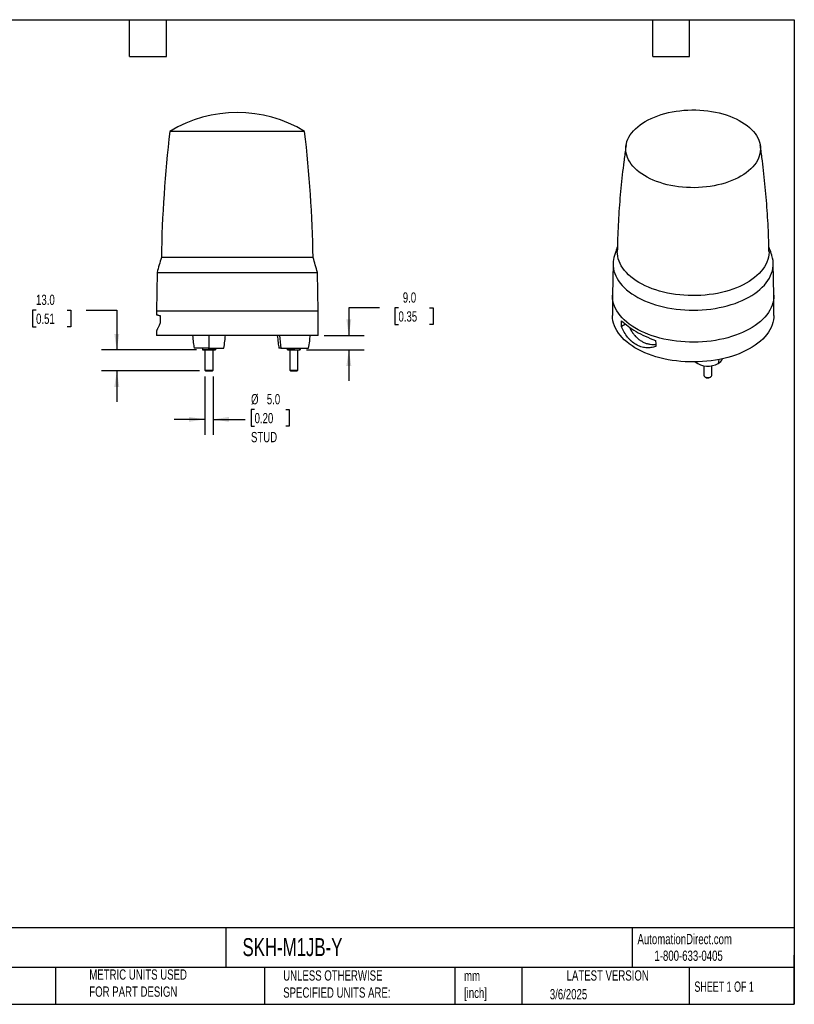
# Model space of a CAD drawing. Header units: millimetres. Extents: x 19 to 819, y 19 to 629.
# Tile 17 of 17: x 340 to 819, y 19 to 629. Entities that reach past the tile are written whole.
import ezdxf

# ---------------------------------------------------------------- set-up
doc = ezdxf.new("R2010")
doc.units = ezdxf.units.MM
doc.header["$LTSCALE"] = 3
doc.linetypes.add('SLD-Solid', pattern=[0])
doc.layers.add('DIMENSIONS', color=140, linetype='SLD-Solid', lineweight=25)
doc.layers.add('TEXT', color=140, linetype='SLD-Solid', lineweight=25)
doc.styles.add('SLDTEXTSTYLE0', font='TXT', dxfattribs={"width": 0.7})
doc.styles.add('SLDTEXTSTYLE1', font='TXT', dxfattribs={"width": 0.65})
doc.dimstyles.new('SLDDIMSTYLE1', dxfattribs={"dimtxt": 6.474023, "dimasz": 9.906, "dimexe": 0, "dimexo": 0.0625, "dimgap": 1.618506, "dimtad": 0, "dimtih": 1, "dimtoh": 1, "dimrnd": 1e-09, "dimzin": 4, "dimdsep": 46, "dimtxsty": 'SLDTEXTSTYLE0', "dimsah": 1, "dimcen": 0.09, "dimadec": 0, "dimazin": 1, "dimtfac": 1, "dimtmove": 0, "dimatfit": 0, "dimfxl": 0, "dimfrac": 2, "dimtolj": 1, "dimtzin": 12, "dimarcsym": 0})

# ---------------------------------------------------------------- blocks, each defined once
blk = doc.blocks.new('_D_2')
at = {"layer": 'DIMENSIONS'}
for p, q in [((454.38, 407.83), (454.38, 371.67)), ((459.38, 407.83), (459.38, 371.67)), ((485.11, 387.25), (482.94, 387.25)), ((482.94, 387.25), (482.94, 376.96)), ((504.35, 387.25), (506.53, 387.25)), ((506.53, 387.25), (506.53, 376.96)), ((454.38, 381.2), (435.33, 381.2)), ((459.38, 381.2), (479.32, 381.2)), ((482.94, 376.96), (485.11, 376.96)), ((506.53, 376.96), (504.35, 376.96))]:
    blk.add_line(p, q, dxfattribs=at)
for points in [[(454.38, 381.2), (444.47, 382.72), (444.47, 379.67)], [(459.38, 381.2), (469.28, 379.67), (469.28, 382.72)]]:
    blk.add_solid(points, dxfattribs=at)
at = {"layer": 'DIMENSIONS', "char_height": 6.35, "attachment_point": 1, "style": 'SLDTEXTSTYLE0'}
for s, insert in [('%%c', (482.92, 396.89)), ('5.0', (492.69, 396.89)), ('0.20', (485.11, 385.15)), ('STUD', (482.87, 373.41))]:
    blk.add_mtext(s, dxfattribs=dict(at, insert=insert))
blk = doc.blocks.new('_D_3')
at = {"layer": 'DIMENSIONS'}
for p, q in [((349.87, 448.77), (347.7, 448.77)), ((347.7, 448.77), (347.7, 438.48)), ((369.11, 448.77), (371.28, 448.77)), ((371.28, 448.77), (371.28, 438.48)), ((380.78, 448.77), (399.83, 448.77)), ((399.83, 448.77), (399.83, 424.2)), ((347.7, 438.48), (349.87, 438.48)), ((371.28, 438.48), (369.11, 438.48)), ((449.07, 424.2), (390.3, 424.2)), ((451.01, 411.2), (390.3, 411.2)), ((399.83, 411.2), (399.83, 392.15))]:
    blk.add_line(p, q, dxfattribs=at)
for points in [[(399.83, 424.2), (401.35, 434.1), (398.3, 434.1)], [(399.83, 411.2), (398.3, 401.29), (401.35, 401.29)]]:
    blk.add_solid(points, dxfattribs=at)
at = {"layer": 'DIMENSIONS', "char_height": 6.35, "attachment_point": 1, "style": 'SLDTEXTSTYLE0'}
for s, insert in [('13.0', (349.87, 458.41)), ('0.51', (349.87, 446.67))]:
    blk.add_mtext(s, dxfattribs=dict(at, insert=insert))
blk = doc.blocks.new('_D_4')
at = {"layer": 'DIMENSIONS'}
for p, q in [((562.49, 450.19), (543.44, 450.19)), ((543.44, 450.19), (543.44, 433.2)), ((574.16, 450.19), (571.98, 450.19)), ((571.98, 450.19), (571.98, 439.9)), ((593.4, 450.19), (595.57, 450.19)), ((595.57, 450.19), (595.57, 439.9)), ((571.98, 439.9), (574.16, 439.9)), ((595.57, 439.9), (593.4, 439.9)), ((528.19, 433.2), (552.96, 433.2)), ((517.19, 424.2), (552.96, 424.2)), ((543.44, 424.2), (543.44, 405.15))]:
    blk.add_line(p, q, dxfattribs=at)
for points in [[(543.44, 433.2), (544.96, 443.1), (541.91, 443.1)], [(543.44, 424.2), (541.91, 414.29), (544.96, 414.29)]]:
    blk.add_solid(points, dxfattribs=at)
at = {"layer": 'DIMENSIONS', "char_height": 6.35, "attachment_point": 1, "style": 'SLDTEXTSTYLE0'}
for s, insert in [('9.0', (576.85, 459.83)), ('0.35', (574.16, 448.09))]:
    blk.add_mtext(s, dxfattribs=dict(at, insert=insert))

msp = doc.modelspace()

# ---------------------------------------------------------------- linework, layer by layer
for p, q in [((516.06011, 559.48097), (432.696199, 559.48097)), ((521.333782, 481.339528), (427.422527, 481.339528)), ((706.963176, 477.790263), (706.544286, 458.196268)), ((806.536671, 458.196268), (806.117781, 477.790263)), ((424.797076, 472.197629), (424.378154, 448.197629)), ((424.797076, 472.197629), (523.959233, 472.197629)), ((524.378154, 448.197629), (523.959233, 472.197629)), ((706.540479, 457.840064), (706.540479, 445.591952)), ((806.540479, 445.591952), (806.540479, 457.840064)), ((424.378154, 448.197629), (424.378154, 445.997241)), ((431.076884, 448.197629), (424.378154, 448.197629)), ((524.378154, 448.197629), (431.076884, 448.197629)), ((524.378154, 433.197629), (524.378154, 448.197629)), ((714.696382, 440.052236), (712.207033, 438.615166)), ((424.378154, 436.040792), (424.378154, 433.197629)), ((524.378154, 433.197629), (424.378154, 433.197629)), ((456.878155, 425.197629), (447.678139, 425.197629)), ((452.878155, 425.197629), (452.878155, 424.554895)), ((454.378155, 424.197629), (454.378155, 411.642629)), ((456.878155, 425.197629), (466.07817, 425.197629)), ((456.878155, 424.554895), (456.878155, 425.197629)), ((459.378155, 411.642629), (459.378155, 424.197629)), ((460.878155, 425.197629), (460.878155, 424.554895)), ((501.410708, 425.197629), (500.178139, 425.197629)), ((501.410708, 425.197629), (518.57817, 425.197629)), ((505.378154, 424.554895), (505.378154, 425.197629)), ((506.878154, 424.197629), (506.878154, 411.642629)), ((509.378154, 425.197629), (509.378154, 424.554895)), ((511.878154, 411.642629), (511.878154, 424.197629)), ((513.378154, 424.554895), (513.378154, 425.197629)), ((772.437801, 418.26483), (772.104538, 415.787543)), ((454.378155, 411.642629), (454.823155, 411.197629)), ((454.378155, 411.642629), (459.378155, 411.642629)), ((454.823155, 411.197629), (458.933155, 411.197629)), ((458.933155, 411.197629), (459.378155, 411.642629)), ((506.878154, 411.642629), (507.323154, 411.197629)), ((506.878154, 411.642629), (511.878154, 411.642629)), ((507.323154, 411.197629), (511.433154, 411.197629)), ((511.433154, 411.197629), (511.878154, 411.642629)), ((763.099145, 414.43182), (763.099145, 408.474816)), ((768.099145, 408.474816), (768.099145, 414.43182)), ((763.831091, 407.454472), (764.145805, 407.272732)), ((767.052486, 407.272732), (767.367199, 407.454472))]:
    msp.add_line(p, q)
at = {"flags": 128}
for points in [[(714.860697, 548.953208), (714.959117, 550.378178), (715.203593, 551.79728), (715.593266, 553.205529), (716.126768, 554.597978), (716.802225, 555.969737), (717.617263, 557.315986), (718.569021, 558.631998), (719.654155, 559.913149), (720.868853, 561.15494), (722.20885, 562.353009), (723.669437, 563.503147), (725.245485, 564.601315), (726.931458, 565.643655), (728.721434, 566.626506), (730.609125, 567.546416), (732.587901, 568.400153), (734.650811, 569.184719), (736.79061, 569.897358), (738.99978, 570.535566), (741.270563, 571.097102), (743.594982, 571.579994), (745.964873, 571.982545), (748.371911, 572.303342), (750.807641, 572.541257), (753.263508, 572.695455), (755.730886, 572.765395), (758.201107, 572.75083), (760.665495, 572.651812), (763.115394, 572.468688), (765.542198, 572.202102), (767.937384, 571.85299), (770.292537, 571.422579), (772.599386, 570.91238), (774.849827, 570.324185), (777.035956, 569.660061), (779.150094, 568.92234), (781.184815, 568.113614), (783.132972, 567.236723), (784.987721, 566.294747), (786.742549, 565.290995), (788.391291, 564.228992), (789.928155, 563.11247), (791.347745, 561.94535), (792.645072, 560.731731), (793.815581, 559.475876), (794.855159, 558.182197), (795.760156, 556.855237), (796.527392, 555.499658), (797.154173, 554.120221), (797.638297, 552.721772), (797.978063, 551.309222), (798.172278, 549.887533), (798.22026, 548.461699), (798.12184, 547.036729), (797.877364, 545.617627), (797.487691, 544.209378), (796.954189, 542.816929), (796.278732, 541.44517), (795.463694, 540.098921), (794.511936, 538.782909), (793.426802, 537.501758), (792.212104, 536.259967), (790.872107, 535.061898), (789.41152, 533.91176), (787.835472, 532.813592), (786.149499, 531.771252), (784.359523, 530.788401), (782.471832, 529.868491), (780.493056, 529.014754), (778.430146, 528.230188), (776.290347, 527.517549), (774.081177, 526.879341), (771.810394, 526.317805), (769.485975, 525.834913), (767.116084, 525.432362), (764.709046, 525.111565), (762.273316, 524.87365), (759.817449, 524.719452), (757.350071, 524.649512), (754.87985, 524.664077), (752.415462, 524.763096), (749.965563, 524.946219), (747.538759, 525.212805), (745.143573, 525.561917), (742.78842, 525.992328), (740.481571, 526.502527), (738.23113, 527.090722), (736.045001, 527.754846), (733.930863, 528.492567), (731.896142, 529.301293), (729.947985, 530.178184), (728.093236, 531.12016), (726.338408, 532.123912), (724.689666, 533.185915), (723.152802, 534.302437), (721.733212, 535.469558), (720.435885, 536.683177), (719.265376, 537.939031), (718.225798, 539.232711), (717.320801, 540.55967), (716.553565, 541.915249), (715.926784, 543.294686), (715.44266, 544.693135), (715.102894, 546.105685), (714.908679, 547.527374), (714.860697, 548.953208)], [(706.961986, 477.72937), (707.008314, 476.165961), (707.202465, 474.606345), (707.543861, 473.055177), (708.031481, 471.517086), (708.663871, 469.996662), (709.439144, 468.498444), (710.354986, 467.026901), (711.408664, 465.586427), (712.597033, 464.18132), (713.916546, 462.815773), (715.363265, 461.493861), (716.932874, 460.219531), (718.620688, 458.996584), (720.421668, 457.82867), (722.330442, 456.719276), (724.341312, 455.671712), (726.448277, 454.689104), (728.645049, 453.774385), (730.925071, 452.930284), (733.28154, 452.159322), (735.707423, 451.463798), (738.19548, 450.845788), (740.738286, 450.307137), (743.328252, 449.849453), (745.957648, 449.4741), (748.618627, 449.1822), (751.303249, 448.974624), (754.0035, 448.851991), (756.711323, 448.814666), (759.418635, 448.862762), (762.117359, 448.996135), (764.799438, 449.214387), (767.45687, 449.516867), (770.081723, 449.902671), (772.666163, 450.370648), (775.202478, 450.919402), (777.683098, 451.547296), (780.100621, 452.252454), (782.447831, 453.032774), (784.717723, 453.885925), (786.903523, 454.809362), (788.998707, 455.800329), (790.997024, 456.855868), (792.892509, 457.97283), (794.679505, 459.14788), (796.352679, 460.377513), (797.907038, 461.658058), (799.337943, 462.985693), (800.641123, 464.356457), (801.81269, 465.766259), (802.849147, 467.210891), (803.7474, 468.686042), (804.504769, 470.187309), (805.118995, 471.710212), (805.588242, 473.250207), (805.911112, 474.802696), (806.086641, 476.363048), (806.114304, 477.926604), (805.99402, 479.4887), (805.726146, 481.044673), (805.311484, 482.589879), (805.265642, 482.732436)], [(803.493159, 485.205492), (803.493657, 484.62493), (803.392902, 483.105548), (803.144731, 481.591818), (802.749926, 480.088503), (802.209729, 478.600331), (801.52584, 477.131987), (800.700411, 475.688089), (799.736037, 474.273181), (798.635755, 472.891714), (797.403025, 471.548035), (796.041727, 470.246372), (794.556143, 468.990821), (792.950947, 467.785331), (791.231191, 466.633696), (789.402285, 465.539539), (787.469984, 464.506302), (785.440367, 463.537238), (783.31982, 462.635394), (781.115016, 461.803609), (778.832891, 461.044499), (776.480626, 460.360452), (774.065621, 459.753622), (771.595476, 459.225917), (769.077963, 458.778998), (766.521002, 458.414271), (763.932638, 458.132884), (761.321016, 457.935721), (758.694353, 457.823403), (756.060913, 457.796284), (753.428982, 457.854449), (750.80684, 457.997715), (748.202739, 458.225631), (745.624872, 458.53748), (743.081348, 458.932281), (740.580173, 459.408791), (738.129214, 459.965512), (735.736184, 460.600691), (733.408612, 461.312331), (731.153822, 462.098192), (728.978907, 462.955801), (726.890711, 463.882461), (724.895804, 464.875255), (723.000464, 465.93106), (721.210652, 467.046554), (719.532001, 468.218227), (717.969793, 469.442392), (716.528942, 470.715199), (715.213982, 472.032642), (714.029051, 473.390575), (712.977876, 474.784728), (712.063766, 476.210712), (711.289595, 477.664042), (710.657801, 479.140144), (710.17037, 480.634374), (709.828837, 482.142031), (709.634277, 483.658372), (709.5873, 485.178624)], [(743.599526, 429.959209), (741.003797, 430.404551), (738.453639, 430.930367), (735.956533, 431.535114), (733.519804, 432.217017), (731.150598, 432.974077), (728.855864, 433.804074), (726.642335, 434.704572), (724.516502, 435.672931), (722.484601, 436.706309), (720.552591, 437.801677), (718.726141, 438.955821), (717.010606, 440.165355), (715.411019, 441.426732), (713.932072, 442.736253), (712.578103, 444.090075), (711.353083, 445.484229), (710.260605, 446.914624), (709.303875, 448.377066), (708.485697, 449.867264), (707.808472, 451.380848), (707.274187, 452.913378), (706.884408, 454.460358), (706.640279, 456.017252), (706.542516, 457.579493), (706.544286, 458.196268)], [(806.536671, 458.196268), (806.538441, 458.100636), (806.489552, 456.537631), (806.294153, 454.978446), (805.952818, 453.427656), (805.466548, 451.889807), (804.83677, 450.369411), (804.06533, 448.870929), (803.154492, 447.398754), (802.106927, 445.957206), (800.925707, 444.550511), (799.614298, 443.182798), (798.176546, 441.858077), (796.616669, 440.580233), (794.939241, 439.353016), (793.149182, 438.180025), (791.251744, 437.064699), (789.252492, 436.010312), (787.157291, 435.019955), (784.972284, 434.096533), (782.703882, 433.242755), (780.358739, 432.461125), (777.943732, 431.753936), (775.465946, 431.123262), (772.932649, 430.570953), (770.35127, 430.098629), (767.729382, 429.707676), (765.074675, 429.399239), (762.394935, 429.174225), (759.698024, 429.033292), (756.991851, 428.976855), (754.284354, 429.005078), (751.583474, 429.117879), (748.897134, 429.314928), (746.233214, 429.595645), (743.599526, 429.959209)], [(426.629562, 445.448194), (426.658406, 442.956126), (426.681194, 440.999132)], [(806.540479, 445.591952), (806.489552, 444.289519), (806.294153, 442.730334), (805.952818, 441.179543), (805.466548, 439.641695), (804.83677, 438.121299), (804.06533, 436.622817), (803.154492, 435.150642), (802.106927, 433.709093), (800.925707, 432.302399), (799.614298, 430.934686), (798.176546, 429.609964), (796.616669, 428.332121), (794.939241, 427.104904), (793.149182, 425.931912), (791.251744, 424.816587), (789.252492, 423.762199), (787.157291, 422.771842), (784.972284, 421.848421), (782.703882, 420.994643), (780.358739, 420.213013), (777.943732, 419.505824), (775.465946, 418.87515), (772.932649, 418.322841), (770.35127, 417.850517), (767.729382, 417.459564), (765.074675, 417.151127), (762.394935, 416.926113), (759.698024, 416.78518), (756.991851, 416.728743), (754.284354, 416.756966), (751.583474, 416.869767), (748.897134, 417.066816), (746.233214, 417.347533), (743.599526, 417.711097), (741.003797, 418.156439), (738.453639, 418.682255), (735.956533, 419.287001), (733.519804, 419.968905), (731.150598, 420.725965), (728.855864, 421.555962), (726.642335, 422.45646), (724.516502, 423.424819), (722.484601, 424.458197), (720.552591, 425.553565), (718.726141, 426.707708), (717.010606, 427.917243), (715.411019, 429.17862), (713.932072, 430.48814), (712.578103, 431.841963), (711.353083, 433.236117), (710.260605, 434.666512), (709.303875, 436.128954), (708.485697, 437.619152), (707.808472, 439.132736), (707.274187, 440.665265), (706.884408, 442.212246), (706.640279, 443.76914), (706.542516, 445.33138), (706.540479, 445.591952)], [(712.207033, 438.615166), (712.25193, 440.599491), (712.287322, 442.159503)], [(733.266928, 430.048235), (733.352746, 427.987366), (733.420236, 426.369044)], [(763.831378, 407.454306), (764.326542, 407.232576), (764.901667, 407.088902), (765.520618, 407.032309), (766.144503, 407.066354), (766.734121, 407.188898), (767.252425, 407.392241), (767.666847, 407.663606), (767.951347, 407.985943), (768.08805, 408.338997), (768.099145, 408.474816)]]:
    msp.add_lwpolyline(points, dxfattribs=at)
for centre, radius, start, end in [((474.378154, 491.197629), 80, 58.599006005, 121.400993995), ((1187.327209, 469.303149), 760, 173.185513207, 179.092549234), ((-238.5709, 469.303149), 760, 0.907450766, 6.814486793), ((724.10923, 477.379007), 17.150823, 161.81797927, 178.829459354), ((618.285187, 421.577961), 200, 162.61398711, 165.339068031), ((330.471122, 421.577961), 200, 14.660931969, 17.38601289), ((765.690681, 427.487938), 13.343043, 233.684354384, 298.730428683), ((769.852892, 420.378446), 5.113345, 296.126021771, 340.76968797), ((764.299441, 408.563099), 1.203538, 184.206577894, 247.113563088), ((765.599134, 410.021429), 3.10927, 242.138082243, 297.867292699)]:
    msp.add_arc(centre, radius, start, end)
for points, knots in [([(715.019697, 550.744546), (714.926374, 550.133265), (714.419355, 546.812207), (713.624336, 540.750129), (712.641251, 532.559739), (711.797836, 524.339904), (711.081713, 516.09815), (710.495622, 507.837923), (710.044832, 499.56351), (709.738472, 492.017977), (709.641629, 487.229517), (709.600681, 485.204838)], [0, 0, 0, 0, 0.0283090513, 0.1538015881, 0.2793743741, 0.4050109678, 0.5306955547, 0.6564128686, 0.7821481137, 0.9078868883, 1, 1, 1, 1]), ([(803.483592, 485.20499), (803.434804, 487.476895), (803.32676, 492.508151), (803.001915, 500.289772), (802.540152, 508.54499), (801.944892, 516.780641), (801.220577, 524.992493), (800.370834, 533.177344), (799.382005, 541.32746), (798.610243, 547.182626), (798.130526, 550.310661), (798.064123, 550.74365)], [0, 0, 0, 0, 0.103367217, 0.2289122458, 0.3543739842, 0.4797386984, 0.6049924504, 0.7301210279, 0.8551098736, 0.9799440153, 1, 1, 1, 1]), ([(709.665653, 488.018175), (709.311503, 487.064898), (708.664097, 485.322254), (708.092809, 483.543714), (707.834032, 482.738086)], [0, 0, 0, 0, 0.5470285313, 1, 1, 1, 1]), ([(805.261137, 482.74118), (805.250206, 482.776379), (804.815964, 484.174667), (804.203225, 485.939139), (803.55796, 487.644576), (803.414464, 488.023836)], [0, 0, 0, 0, 0.01968533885, 0.78199513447, 1, 1, 1, 1]), ([(424.385857, 445.997241), (424.383308, 445.997879), (424.336786, 446.009512), (424.503321, 445.967691), (424.904408, 445.868008), (425.595984, 445.696987), (426.285035, 445.531125), (426.629562, 445.448194)], [0, 0, 0, 0, 0.01411667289, 0.25770195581, 0.50128818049, 0.7506427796, 1, 1, 1, 1]), ([(426.681194, 440.999132), (426.528079, 440.627195), (426.221847, 439.883315), (425.792942, 438.919225), (425.401, 438.073825), (425.061052, 437.37088), (424.784862, 436.815994), (424.572202, 436.3991), (424.436353, 436.136369), (424.374222, 436.017808), (424.383955, 436.036433), (424.386232, 436.040792)], [0, 0, 0, 0, 0.1184210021, 0.2368433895, 0.35868279, 0.480522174, 0.5993193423, 0.7181159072, 0.8403831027, 0.9626498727, 1, 1, 1, 1]), ([(712.287322, 442.159503), (713.459587, 441.018612), (714.793572, 439.902067), (717.78692, 437.710006), (719.428983, 436.647226), (723.001747, 434.587354), (724.903572, 433.607024), (728.921059, 431.749147), (731.038138, 430.870771), (733.266928, 430.048235)], [0, 0, 0, 0, 0.25, 0.25, 0.5, 0.5, 0.75, 0.75, 1, 1, 1, 1]), ([(446.677998, 433.197629), (446.828611, 431.69973), (447.097565, 429.024878), (447.50074, 426.367079), (447.678139, 425.197629)], [0, 0, 0, 0, 0.5599929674, 1, 1, 1, 1]), ([(466.07817, 425.197629), (466.300953, 426.686544), (466.698775, 429.345286), (466.962343, 432.020538), (467.078311, 433.197629)], [0, 0, 0, 0, 0.5600071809, 1, 1, 1, 1]), ([(499.177998, 433.197629), (499.328611, 431.69973), (499.597565, 429.024878), (500.00074, 426.367079), (500.178139, 425.197629)], [0, 0, 0, 0, 0.5599929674, 1, 1, 1, 1]), ([(518.57817, 425.197629), (518.800953, 426.686544), (519.198775, 429.345286), (519.462343, 432.020538), (519.578311, 433.197629)], [0, 0, 0, 0, 0.5600071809, 1, 1, 1, 1]), ([(733.420236, 426.369044), (732.44474, 425.99481), (731.43948, 425.738962), (729.901491, 425.527397), (729.383733, 425.485739), (728.339663, 425.461189), (727.811467, 425.478482), (726.228858, 425.620836), (725.190828, 425.8335), (723.664468, 426.323948), (723.160777, 426.516167), (722.164277, 426.959138), (721.669069, 427.211358), (720.220908, 428.047291), (719.307122, 428.706977), (718.009568, 429.845353), (717.589269, 430.249758), (716.772704, 431.109344), (716.374849, 431.566756), (715.236922, 432.991853), (714.546968, 434.01618), (713.602559, 435.660568), (713.302904, 436.22678), (712.73241, 437.396), (712.461419, 437.999708), (712.207033, 438.615166)], [0, 0, 0, 0, 0.125, 0.125, 0.1875, 0.1875, 0.25, 0.25, 0.375, 0.375, 0.4375, 0.4375, 0.5, 0.5, 0.625, 0.625, 0.6875, 0.6875, 0.75, 0.75, 0.875, 0.875, 0.9375, 0.9375, 1, 1, 1, 1]), ([(717.011582, 438.309227), (717.356176, 437.638213), (718.073152, 436.242074), (719.365465, 434.330195), (720.847734, 432.564772), (722.485203, 431.032181), (724.241064, 429.76196), (726.098771, 428.777695), (728.023754, 428.069281), (730.000259, 427.650063), (731.796293, 427.500808), (732.911569, 427.60722), (733.366789, 427.650653)], [0, 0, 0, 0, 0.0969951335, 0.2018122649, 0.3072000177, 0.4129354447, 0.5183112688, 0.6211236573, 0.7242705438, 0.8270909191, 0.9294240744, 1, 1, 1, 1]), ([(454.878155, 424.197629), (454.538454, 424.197629), (454.202127, 424.231492), (453.535121, 424.355906), (453.2041, 424.446246), (452.878155, 424.554895)], [0, 0, 0, 0, 0.5, 0.5, 1, 1, 1, 1]), ([(452.878155, 424.554895), (452.878155, 424.446403), (452.878155, 424.356249), (452.878155, 424.23143), (452.878155, 424.197629), (452.878155, 424.197629)], [0, 0, 0, 0, 0.5, 0.5, 1, 1, 1, 1]), ([(452.878155, 424.197629), (452.878155, 424.197629), (452.920405, 424.197629), (453.09879, 424.197629), (453.235039, 424.197629), (453.592165, 424.197629), (453.812823, 424.197629), (454.311562, 424.197629), (454.589236, 424.197629), (454.878155, 424.197629)], [0, 0, 0, 0, 0.25, 0.25, 0.5, 0.5, 0.75, 0.75, 1, 1, 1, 1]), ([(456.878155, 424.554895), (456.552678, 424.446403), (456.2228, 424.356249), (455.554083, 424.231431), (455.217081, 424.197629), (454.878155, 424.197629)], [0, 0, 0, 0, 0.5, 0.5, 1, 1, 1, 1]), ([(454.878155, 424.197629), (455.16683, 424.197629), (455.486667, 424.197629), (456.163845, 424.197629), (456.520889, 424.197629), (457.23542, 424.197629), (457.592464, 424.197629), (458.269642, 424.197629), (458.589479, 424.197629), (458.878155, 424.197629)], [0, 0, 0, 0, 0.25, 0.25, 0.5, 0.5, 0.75, 0.75, 1, 1, 1, 1]), ([(458.878155, 424.197629), (458.538452, 424.197629), (458.202125, 424.231493), (457.535122, 424.355905), (457.204101, 424.446246), (456.878155, 424.554895)], [0, 0, 0, 0, 0.5, 0.5, 1, 1, 1, 1]), ([(460.878155, 424.554895), (460.552678, 424.446403), (460.2228, 424.356249), (459.554083, 424.231431), (459.217081, 424.197629), (458.878155, 424.197629)], [0, 0, 0, 0, 0.5, 0.5, 1, 1, 1, 1]), ([(458.878155, 424.197629), (459.16683, 424.197629), (459.444344, 424.197629), (459.942945, 424.197629), (460.163623, 424.197629), (460.520889, 424.197629), (460.657254, 424.197629), (460.835831, 424.197629), (460.878155, 424.197629), (460.878155, 424.197629)], [0, 0, 0, 0, 0.25, 0.25, 0.5, 0.5, 0.75, 0.75, 1, 1, 1, 1]), ([(459.378154, 424.197629), (459.517435, 424.197629), (459.9792, 424.197629), (460.457949, 424.197629), (460.81942, 424.197629), (460.8588, 424.197629), (460.878154, 424.197629)], [0, 0, 0, 0, 0.1453986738, 0.4820513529, 0.7454474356, 1, 1, 1, 1]), ([(460.878154, 424.554895), (460.878154, 424.446403), (460.878154, 424.356249), (460.878154, 424.231431), (460.878154, 424.197629), (460.878154, 424.197629)], [0, 0, 0, 0, 0.5, 0.5, 1, 1, 1, 1]), ([(460.878155, 424.197629), (460.878155, 424.197629), (460.878155, 424.231493), (460.878155, 424.355905), (460.878155, 424.446246), (460.878155, 424.554895)], [0, 0, 0, 0, 0.5, 0.5, 1, 1, 1, 1]), ([(507.378154, 424.197629), (507.038452, 424.197629), (506.702125, 424.231493), (506.035122, 424.355905), (505.704101, 424.446246), (505.378154, 424.554895)], [0, 0, 0, 0, 0.5, 0.5, 1, 1, 1, 1]), ([(505.378154, 424.197629), (505.378154, 424.197629), (505.378154, 424.231493), (505.378154, 424.355905), (505.378154, 424.446246), (505.378154, 424.554895)], [0, 0, 0, 0, 0.5, 0.5, 1, 1, 1, 1]), ([(505.378154, 424.197629), (505.378154, 424.197629), (505.420478, 424.197629), (505.599055, 424.197629), (505.73542, 424.197629), (506.092686, 424.197629), (506.313364, 424.197629), (506.811965, 424.197629), (507.089479, 424.197629), (507.378154, 424.197629)], [0, 0, 0, 0, 0.25, 0.25, 0.5, 0.5, 0.75, 0.75, 1, 1, 1, 1]), ([(509.378154, 424.554895), (509.052678, 424.446403), (508.7228, 424.356249), (508.054083, 424.231431), (507.717081, 424.197629), (507.378154, 424.197629)], [0, 0, 0, 0, 0.5, 0.5, 1, 1, 1, 1]), ([(507.378154, 424.197629), (507.66683, 424.197629), (507.986667, 424.197629), (508.663845, 424.197629), (509.020889, 424.197629), (509.73542, 424.197629), (510.092464, 424.197629), (510.769642, 424.197629), (511.089479, 424.197629), (511.378154, 424.197629)], [0, 0, 0, 0, 0.25, 0.25, 0.5, 0.5, 0.75, 0.75, 1, 1, 1, 1]), ([(509.378154, 424.554895), (509.703631, 424.446403), (510.033509, 424.356249), (510.702226, 424.231431), (511.039228, 424.197629), (511.378154, 424.197629)], [0, 0, 0, 0, 0.5, 0.5, 1, 1, 1, 1]), ([(511.378154, 424.197629), (511.717857, 424.197629), (512.054184, 424.231493), (512.721187, 424.355905), (513.052208, 424.446246), (513.378154, 424.554895)], [0, 0, 0, 0, 0.5, 0.5, 1, 1, 1, 1]), ([(511.378154, 424.197629), (511.66683, 424.197629), (511.944344, 424.197629), (512.442945, 424.197629), (512.663623, 424.197629), (513.020889, 424.197629), (513.157254, 424.197629), (513.335831, 424.197629), (513.378154, 424.197629), (513.378154, 424.197629)], [0, 0, 0, 0, 0.25, 0.25, 0.5, 0.5, 0.75, 0.75, 1, 1, 1, 1]), ([(513.378154, 424.554895), (513.378154, 424.446403), (513.378154, 424.356249), (513.378154, 424.231431), (513.378154, 424.197629), (513.378154, 424.197629)], [0, 0, 0, 0, 0.5, 0.5, 1, 1, 1, 1])]:
    msp.add_open_spline(points, degree=3, knots=knots)
for points in [[(456.878155, 433.197629), (456.878155, 430.521533), (456.878155, 427.851696), (456.878155, 425.197629)], [(500.54456, 433.197629), (500.756675, 430.521533), (501.044809, 427.851696), (501.410708, 425.197629)]]:
    msp.add_open_spline(points, degree=3)
at = {"layer": 'TEXT'}
for p, q in [((19.05, 628.65), (819.15, 628.65)), ((407.67, 605.79), (407.67, 628.65)), ((430.53, 605.79), (430.53, 628.65)), ((731.52, 605.79), (731.52, 628.65)), ((754.38, 605.79), (754.38, 628.65)), ((819.15, 628.65), (819.15, 19.05)), ((407.67, 605.79), (430.53, 605.79)), ((731.52, 605.79), (754.38, 605.79)), ((819.15, 66.378323), (19.05, 66.378323)), ((467.276686, 66.378323), (467.276686, 41.91)), ((718.726132, 66.378323), (718.726132, 41.91)), ((819.15, 19.05), (819.15, 49.53)), ((819.15, 41.91), (19.05, 41.91)), ((361.939433, 41.91), (361.939433, 19.05)), ((491.340532, 41.91), (491.340532, 19.05)), ((609.072914, 41.91), (609.072914, 19.05)), ((650.436293, 41.91), (650.436293, 19.05)), ((754.046247, 41.91), (754.046247, 19.05)), ((19.05, 19.05), (819.15, 19.05))]:
    msp.add_line(p, q, dxfattribs=at)

# ---------------------------------------------------------------- texts
for s, insert, char_height, attachment_point, style in [('AutomationDirect.com', (722.084876, 62.629594), 6.35, 1, 'SLDTEXTSTYLE0'), ('PATLITE AUDIBLE - VISUAL SIGNAL BEACON: YELLOW', (23.897203, 60.019161), 11.1125, 1, 'SLDTEXTSTYLE0'), ('SKH-M1JB-Y', (477.623166, 60.019161), 11.1125, 1, 'SLDTEXTSTYLE0'), ('1-800-633-0405', (732.574739, 52.311071), 6.35, 1, 'SLDTEXTSTYLE0'), ('METRIC UNITS USED ^JFOR PART DESIGN', (382.813004, 40.667648), 6.35, 1, 'SLDTEXTSTYLE0'), ('UNLESS OTHERWISE ^JSPECIFIED UNITS ARE:', (502.823739, 40.081527), 6.35, 1, 'SLDTEXTSTYLE0'), ('mm^J[inch]', (614.721508, 39.891567), 6.35, 1, 'SLDTEXTSTYLE0'), ('LATEST VERSION', (703.656394, 40.091982), 6.35, 2, 'SLDTEXTSTYLE0'), ('SHEET 1 OF 1', (757.323857, 33.154471), 6.35, 1, 'SLDTEXTSTYLE1'), ('3/6/2025', (667.838426, 28.491359), 6.35, 1, 'SLDTEXTSTYLE0')]:
    msp.add_mtext(s, dxfattribs=dict(at, insert=insert, char_height=char_height, attachment_point=attachment_point, style=style))

# ---------------------------------------------------------------- dimensions: what is measured, and where the dimension line sits
at = {"layer": 'DIMENSIONS'}
for base, p1, p2, picture, middle in [((399.828132, 411.197629), (452.878155, 424.197629), (454.823155, 411.197629), '_D_3', (399.828132, 448.77149)), ((543.438908, 433.197629), (513.378154, 424.197629), (524.378154, 433.197629), '_D_4', (543.438908, 450.190643))]:
    dim = msp.add_linear_dim(base=base, p1=p1, p2=p2, angle=90, dimstyle='SLDDIMSTYLE1', dxfattribs=at)
    dim.commit()
    dim.dimension.update_dxf_attribs({"geometry": picture, "text_midpoint": middle, "dimtype": 160})
dim = msp.add_linear_dim(base=(459.378154, 381.197629), p1=(454.378154, 411.642629), p2=(459.378154, 411.642629), text='%%c<>\\PSTUD', dimstyle='SLDDIMSTYLE1', dxfattribs=at)
dim.commit()
dim.dimension.update_dxf_attribs({"geometry": '_D_2', "text_midpoint": (494.732664, 381.197629), "dimtype": 160})

doc.saveas('drawing.dxf')
